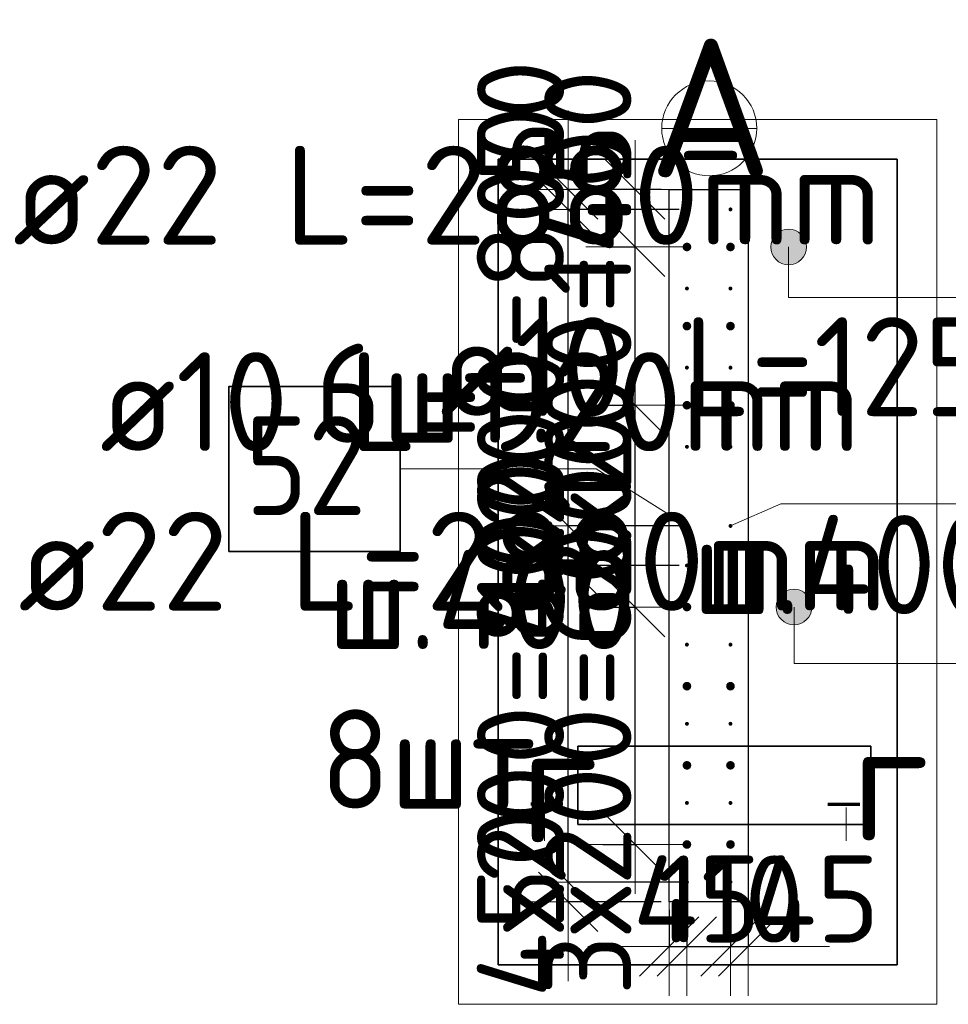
# Model space of a CAD drawing. Header units: millimetres. Extents: x 123094 to 184385, y 26948 to 48500.
# Tile 101 of 108: x 175688 to 178034, y 36593 to 39081. Entities that reach past the tile are written whole.
import ezdxf

# ---------------------------------------------------------------- set-up
doc = ezdxf.new("R2010")
doc.units = ezdxf.units.MM
doc.header["$PDMODE"] = 65
for name, color, linetype, lineweight in [('Standard', 7, 'Continuous', 25), ('Арм.стержн. Выпуски', 180, 'Continuous', 35), ('Колонна (1)', 7, 'Continuous', 35), ('Размерная линия_ общее', 7, 'Continuous', 13)]:
    doc.layers.add(name, color=color, linetype=linetype, lineweight=lineweight)
doc.styles.add('ISOCPEUR', font='ISOCPEUR')
doc.dimstyles.new('DIMSTYLE_3', dxfattribs={"dimtxt": 220, "dimasz": 250, "dimexe": 0, "dimexo": 0, "dimgap": 110, "dimtad": 2, "dimdec": 0, "dimrnd": 5, "dimzin": 12, "dimdsep": 46, "dimtxsty": 'ISOCPEUR', "dimblk1": 'ALL_ML_STRICH', "dimblk2": 'ALL_ML_STRICH', "dimsah": 1, "dimcen": 0, "dimclrd": 7, "dimclre": 256, "dimclrt": 7, "dimadec": 0, "dimazin": 0, "dimtfac": 1, "dimtdec": 0, "dimtix": 1, "dimtmove": 2, "dimatfit": 3, "dimfxl": 0, "dimtzin": 0, "dimlwd": 0, "dimlwe": -3, "dimarcsym": 0})
doc.dimstyles.new('DIMSTYLE_5', dxfattribs={"dimtxt": 220, "dimasz": 250, "dimexe": 0, "dimexo": 0, "dimgap": 110, "dimtad": 2, "dimdec": 0, "dimrnd": 5, "dimzin": 12, "dimdsep": 46, "dimtxsty": 'ISOCPEUR', "dimblk1": 'ALL_ML_STRICH', "dimblk2": 'ALL_ML_STRICH', "dimsah": 1, "dimcen": 0, "dimclrd": 7, "dimclre": 256, "dimclrt": 7, "dimadec": 0, "dimazin": 0, "dimtfac": 1, "dimtdec": 0, "dimtix": 1, "dimtmove": 2, "dimatfit": 3, "dimfxl": 0, "dimtvp": 1.2, "dimtzin": 0, "dimlwd": 0, "dimlwe": -3, "dimarcsym": 0})

# ---------------------------------------------------------------- blocks, each defined once
blk = doc.blocks.new('ALL_ML_STRICH')
at = {"color": 0, "linetype": 'ByBlock', "lineweight": -2}
for p, q in [((0, -0.5), (0, 0.5)), ((-0.3, -0.3), (0.3, 0.3)), ((-1, 0), (0.5, 0))]:
    blk.add_line(p, q, dxfattribs=at)
blk = doc.blocks.new('*D424')
at = {"layer": 'DEFPOINTS', "color": 7, "linetype": 'Continuous', "lineweight": 13, "transparency": 33554687}
for p in [(177195.8, 37596.7), (177181.2, 36996.7), (177243.1, 36996.7)]:
    blk.add_point(p, dxfattribs=at)
at = {"layer": 'Размерная линия_ общее', "color": 253, "linetype": 'Continuous', "lineweight": -2, "true_color": 0xa0a0a0, "transparency": 33554687}
for p, q in [((177175.8, 37596.7), (177243.1, 37596.7)), ((177161.2, 36996.7), (177243.1, 36996.7))]:
    blk.add_line(p, q, dxfattribs=at)
at = {"layer": 'Размерная линия_ общее', "color": 7, "linetype": 'Continuous', "lineweight": -2, "transparency": 33554687}
blk.add_line((177243.1, 36996.7), (177243.1, 37596.7), dxfattribs=at)
at = {"layer": 'Размерная линия_ общее', "color": 7, "linetype": 'Continuous', "lineweight": 13, "transparency": 33554687, "xscale": 250, "yscale": 250, "zscale": 250}
for p, rotation in [((177243.1, 37596.7), 90), ((177243.1, 36996.7), 270)]:
    blk.add_blockref('ALL_ML_STRICH', p, dxfattribs=dict(at, rotation=rotation))
at = {"layer": 'Размерная линия_ общее', "color": 7, "linetype": 'Continuous', "lineweight": 13, "transparency": 33554687, "insert": (177013.1, 36614.7), "char_height": 220, "width": 11, "attachment_point": 1, "rotation": 90, "line_spacing_factor": 0.60241, "style": 'ISOCPEUR'}
blk.add_mtext('3х200=600', dxfattribs=at)
blk = doc.blocks.new('*D425')
at = {"layer": 'DEFPOINTS', "color": 7, "linetype": 'Continuous', "lineweight": 13, "transparency": 33554687}
for p in [(177185.5, 38106.7), (177195.8, 37596.7), (177243.1, 37596.7)]:
    blk.add_point(p, dxfattribs=at)
at = {"layer": 'Размерная линия_ общее', "color": 253, "linetype": 'Continuous', "lineweight": -2, "true_color": 0xa0a0a0, "transparency": 33554687}
for p, q in [((177165.5, 38106.7), (177243.1, 38106.7)), ((177175.8, 37596.7), (177243.1, 37596.7))]:
    blk.add_line(p, q, dxfattribs=at)
at = {"layer": 'Размерная линия_ общее', "color": 7, "linetype": 'Continuous', "lineweight": -2, "transparency": 33554687}
blk.add_line((177243.1, 37596.7), (177243.1, 38106.7), dxfattribs=at)
at = {"layer": 'Размерная линия_ общее', "color": 7, "linetype": 'Continuous', "lineweight": 13, "transparency": 33554687, "xscale": 250, "yscale": 250, "zscale": 250}
for p, rotation in [((177243.1, 38106.7), 90), ((177243.1, 37596.7), 270)]:
    blk.add_blockref('ALL_ML_STRICH', p, dxfattribs=dict(at, rotation=rotation))
at = {"layer": 'Размерная линия_ общее', "color": 7, "linetype": 'Continuous', "lineweight": 13, "transparency": 33554687, "insert": (177123.1, 37884.7), "char_height": 220, "width": 660, "attachment_point": 5, "rotation": 90, "style": 'ISOCPEUR'}
blk.add_mtext('\\A1;{510}', dxfattribs=at)
blk = doc.blocks.new('*D426')
at = {"layer": 'DEFPOINTS', "color": 7, "linetype": 'Continuous', "lineweight": 13, "transparency": 33554687}
for p in [(177198.5, 38506.7), (177185.5, 38106.7), (177243.1, 38106.7)]:
    blk.add_point(p, dxfattribs=at)
at = {"layer": 'Размерная линия_ общее', "color": 253, "linetype": 'Continuous', "lineweight": -2, "true_color": 0xa0a0a0, "transparency": 33554687}
for p, q in [((177178.5, 38506.7), (177243.1, 38506.7)), ((177165.5, 38106.7), (177243.1, 38106.7))]:
    blk.add_line(p, q, dxfattribs=at)
at = {"layer": 'Размерная линия_ общее', "color": 7, "linetype": 'Continuous', "lineweight": -2, "transparency": 33554687}
blk.add_line((177243.1, 38106.7), (177243.1, 38506.7), dxfattribs=at)
at = {"layer": 'Размерная линия_ общее', "color": 7, "linetype": 'Continuous', "lineweight": 13, "transparency": 33554687, "xscale": 250, "yscale": 250, "zscale": 250}
for p, rotation in [((177243.1, 38506.7), 90), ((177243.1, 38106.7), 270)]:
    blk.add_blockref('ALL_ML_STRICH', p, dxfattribs=dict(at, rotation=rotation))
at = {"layer": 'Размерная линия_ общее', "color": 7, "linetype": 'Continuous', "lineweight": 13, "transparency": 33554687, "insert": (177013.1, 37613.7), "char_height": 220, "width": 11, "attachment_point": 1, "rotation": 90, "line_spacing_factor": 0.60241, "style": 'ISOCPEUR'}
blk.add_mtext('2х200=400', dxfattribs=at)
blk = doc.blocks.new('*D427')
at = {"layer": 'DEFPOINTS', "color": 7, "linetype": 'Continuous', "lineweight": 13, "transparency": 33554687}
for p in [(177328.5, 38651.7), (177198.5, 38506.7), (177243.1, 38506.7)]:
    blk.add_point(p, dxfattribs=at)
at = {"layer": 'Размерная линия_ общее', "color": 253, "linetype": 'Continuous', "lineweight": -2, "true_color": 0xa0a0a0, "transparency": 33554687}
for p, q in [((177308.5, 38651.7), (177243.1, 38651.7)), ((177178.5, 38506.7), (177243.1, 38506.7))]:
    blk.add_line(p, q, dxfattribs=at)
at = {"layer": 'Размерная линия_ общее', "color": 7, "linetype": 'Continuous', "lineweight": -2, "transparency": 33554687}
blk.add_line((177243.1, 38506.7), (177243.1, 38651.7), dxfattribs=at)
at = {"layer": 'Размерная линия_ общее', "color": 7, "linetype": 'Continuous', "lineweight": 13, "transparency": 33554687, "xscale": 250, "yscale": 250, "zscale": 250}
for p, rotation in [((177243.1, 38651.7), 90), ((177243.1, 38506.7), 270)]:
    blk.add_blockref('ALL_ML_STRICH', p, dxfattribs=dict(at, rotation=rotation))
at = {"layer": 'Размерная линия_ общее', "color": 7, "linetype": 'Continuous', "lineweight": 13, "transparency": 33554687, "insert": (177123.1, 38601.2), "char_height": 220, "width": 660, "attachment_point": 5, "rotation": 90, "style": 'ISOCPEUR'}
blk.add_mtext('\\A1;{145}', dxfattribs=at)
blk = doc.blocks.new('*D428')
at = {"layer": 'DEFPOINTS', "color": 7, "linetype": 'Continuous', "lineweight": 13, "transparency": 33554687}
for p in [(177373.5, 36896.7), (177328.5, 36851.7), (177328.5, 36739)]:
    blk.add_point(p, dxfattribs=at)
at = {"layer": 'Размерная линия_ общее', "color": 253, "linetype": 'Continuous', "lineweight": -2, "true_color": 0xa0a0a0, "transparency": 33554687}
for p, q in [((177373.5, 36876.7), (177373.5, 36739)), ((177328.5, 36831.7), (177328.5, 36739))]:
    blk.add_line(p, q, dxfattribs=at)
at = {"layer": 'Размерная линия_ общее', "color": 7, "linetype": 'Continuous', "lineweight": -2, "transparency": 33554687}
blk.add_line((177328.5, 36739), (177373.5, 36739), dxfattribs=at)
at = {"layer": 'Размерная линия_ общее', "color": 7, "linetype": 'Continuous', "lineweight": 13, "transparency": 33554687, "xscale": 250, "yscale": 250, "zscale": 250}
blk.add_blockref('ALL_ML_STRICH', (177373.5, 36739), dxfattribs=at)
at = {"layer": 'Размерная линия_ общее', "color": 7, "linetype": 'Continuous', "lineweight": 13, "transparency": 33554687, "xscale": 250, "yscale": 250, "zscale": 250, "rotation": 180}
blk.add_blockref('ALL_ML_STRICH', (177328.5, 36739), dxfattribs=at)
at = {"layer": 'Размерная линия_ общее', "color": 7, "linetype": 'Continuous', "lineweight": 13, "transparency": 33554687, "insert": (177398.8, 36859), "char_height": 220, "width": 440, "attachment_point": 5, "style": 'ISOCPEUR'}
blk.add_mtext('\\A1;{45}', dxfattribs=at)
blk = doc.blocks.new('*D429')
at = {"layer": 'DEFPOINTS', "color": 7, "linetype": 'Continuous', "lineweight": 13, "transparency": 33554687}
for p in [(177373.5, 36896.7), (177483.5, 36896.7), (177373.5, 36739)]:
    blk.add_point(p, dxfattribs=at)
at = {"layer": 'Размерная линия_ общее', "color": 253, "linetype": 'Continuous', "lineweight": -2, "true_color": 0xa0a0a0, "transparency": 33554687}
for p, q in [((177373.5, 36876.7), (177373.5, 36739)), ((177483.5, 36876.7), (177483.5, 36739))]:
    blk.add_line(p, q, dxfattribs=at)
at = {"layer": 'Размерная линия_ общее', "color": 7, "linetype": 'Continuous', "lineweight": -2, "transparency": 33554687}
blk.add_line((177373.5, 36739), (177483.5, 36739), dxfattribs=at)
at = {"layer": 'Размерная линия_ общее', "color": 7, "linetype": 'Continuous', "lineweight": 13, "transparency": 33554687, "xscale": 250, "yscale": 250, "zscale": 250}
blk.add_blockref('ALL_ML_STRICH', (177483.5, 36739), dxfattribs=at)
at = {"layer": 'Размерная линия_ общее', "color": 7, "linetype": 'Continuous', "lineweight": 13, "transparency": 33554687, "xscale": 250, "yscale": 250, "zscale": 250, "rotation": 180}
blk.add_blockref('ALL_ML_STRICH', (177373.5, 36739), dxfattribs=at)
at = {"layer": 'Размерная линия_ общее', "color": 7, "linetype": 'Continuous', "lineweight": 13, "transparency": 33554687, "insert": (177483.5, 36859), "char_height": 220, "width": 660, "attachment_point": 5, "style": 'ISOCPEUR'}
blk.add_mtext('\\A1;{110}', dxfattribs=at)
blk = doc.blocks.new('*D430')
at = {"layer": 'DEFPOINTS', "color": 7, "linetype": 'Continuous', "lineweight": 13, "transparency": 33554687}
for p in [(177483.5, 36896.7), (177528.5, 36851.7), (177483.5, 36739)]:
    blk.add_point(p, dxfattribs=at)
at = {"layer": 'Размерная линия_ общее', "color": 253, "linetype": 'Continuous', "lineweight": -2, "true_color": 0xa0a0a0, "transparency": 33554687}
for p, q in [((177483.5, 36876.7), (177483.5, 36739)), ((177528.5, 36831.7), (177528.5, 36739))]:
    blk.add_line(p, q, dxfattribs=at)
at = {"layer": 'Размерная линия_ общее', "color": 7, "linetype": 'Continuous', "lineweight": -2, "transparency": 33554687}
blk.add_line((177483.5, 36739), (177528.5, 36739), dxfattribs=at)
at = {"layer": 'Размерная линия_ общее', "color": 7, "linetype": 'Continuous', "lineweight": 13, "transparency": 33554687, "xscale": 250, "yscale": 250, "zscale": 250}
blk.add_blockref('ALL_ML_STRICH', (177528.5, 36739), dxfattribs=at)
at = {"layer": 'Размерная линия_ общее', "color": 7, "linetype": 'Continuous', "lineweight": 13, "transparency": 33554687, "xscale": 250, "yscale": 250, "zscale": 250, "rotation": 180}
blk.add_blockref('ALL_ML_STRICH', (177483.5, 36739), dxfattribs=at)
at = {"layer": 'Размерная линия_ общее', "color": 7, "linetype": 'Continuous', "lineweight": 13, "transparency": 33554687, "insert": (177698.2, 36858.9), "char_height": 220, "width": 440, "attachment_point": 5, "style": 'ISOCPEUR'}
blk.add_mtext('\\A1;{45}', dxfattribs=at)
blk = doc.blocks.new('*D431')
at = {"layer": 'DEFPOINTS', "color": 7, "linetype": 'Continuous', "lineweight": 13, "transparency": 33554687}
for p in [(177373.5, 36901.7), (177073.1, 36851.7), (177328.5, 36851.7)]:
    blk.add_point(p, dxfattribs=at)
at = {"layer": 'Размерная линия_ общее', "color": 253, "linetype": 'Continuous', "lineweight": -2, "true_color": 0xa0a0a0, "transparency": 33554687}
for p, q in [((177353.5, 36901.7), (177073.1, 36901.7)), ((177308.5, 36851.7), (177073.1, 36851.7))]:
    blk.add_line(p, q, dxfattribs=at)
at = {"layer": 'Размерная линия_ общее', "color": 7, "linetype": 'Continuous', "lineweight": -2, "transparency": 33554687}
blk.add_line((177073.1, 36851.7), (177073.1, 36901.7), dxfattribs=at)
at = {"layer": 'Размерная линия_ общее', "color": 7, "linetype": 'Continuous', "lineweight": 13, "transparency": 33554687, "xscale": 250, "yscale": 250, "zscale": 250}
for p, rotation in [((177073.1, 36851.7), 270), ((177073.1, 36901.7), 90)]:
    blk.add_blockref('ALL_ML_STRICH', p, dxfattribs=dict(at, rotation=rotation))
at = {"layer": 'Размерная линия_ общее', "color": 7, "linetype": 'Continuous', "lineweight": 13, "transparency": 33554687, "insert": (176953.2, 36934.2), "char_height": 220, "width": 440, "attachment_point": 5, "rotation": 90, "style": 'ISOCPEUR'}
blk.add_mtext('\\A1;{50}', dxfattribs=at)
blk = doc.blocks.new('*D432')
at = {"layer": 'DEFPOINTS', "color": 7, "linetype": 'Continuous', "lineweight": 13, "transparency": 33554687}
for p in [(177373.5, 37701.7), (177073.1, 36901.7), (177373.5, 36901.7)]:
    blk.add_point(p, dxfattribs=at)
at = {"layer": 'Размерная линия_ общее', "color": 253, "linetype": 'Continuous', "lineweight": -2, "true_color": 0xa0a0a0, "transparency": 33554687}
for p, q in [((177353.5, 37701.7), (177073.1, 37701.7)), ((177353.5, 36901.7), (177073.1, 36901.7))]:
    blk.add_line(p, q, dxfattribs=at)
at = {"layer": 'Размерная линия_ общее', "color": 7, "linetype": 'Continuous', "lineweight": -2, "transparency": 33554687}
blk.add_line((177073.1, 36901.7), (177073.1, 37701.7), dxfattribs=at)
at = {"layer": 'Размерная линия_ общее', "color": 7, "linetype": 'Continuous', "lineweight": 13, "transparency": 33554687, "xscale": 250, "yscale": 250, "zscale": 250}
for p, rotation in [((177073.1, 37701.7), 90), ((177073.1, 36901.7), 270)]:
    blk.add_blockref('ALL_ML_STRICH', p, dxfattribs=dict(at, rotation=rotation))
at = {"layer": 'Размерная линия_ общее', "color": 7, "linetype": 'Continuous', "lineweight": 13, "transparency": 33554687, "insert": (176843.1, 36608.7), "char_height": 220, "width": 11, "attachment_point": 1, "rotation": 90, "line_spacing_factor": 0.60241, "style": 'ISOCPEUR'}
blk.add_mtext('4х200=800', dxfattribs=at)
blk = doc.blocks.new('*D433')
at = {"layer": 'DEFPOINTS', "color": 7, "linetype": 'Continuous', "lineweight": 13, "transparency": 33554687}
for p in [(177373.5, 37801.7), (177073.1, 37701.7), (177373.5, 37701.7)]:
    blk.add_point(p, dxfattribs=at)
at = {"layer": 'Размерная линия_ общее', "color": 253, "linetype": 'Continuous', "lineweight": -2, "true_color": 0xa0a0a0, "transparency": 33554687}
for p, q in [((177353.5, 37801.7), (177073.1, 37801.7)), ((177353.5, 37701.7), (177073.1, 37701.7))]:
    blk.add_line(p, q, dxfattribs=at)
at = {"layer": 'Размерная линия_ общее', "color": 7, "linetype": 'Continuous', "lineweight": -2, "transparency": 33554687}
blk.add_line((177073.1, 37701.7), (177073.1, 37801.7), dxfattribs=at)
at = {"layer": 'Размерная линия_ общее', "color": 7, "linetype": 'Continuous', "lineweight": 13, "transparency": 33554687, "xscale": 250, "yscale": 250, "zscale": 250}
for p, rotation in [((177073.1, 37701.7), 270), ((177073.1, 37801.7), 90)]:
    blk.add_blockref('ALL_ML_STRICH', p, dxfattribs=dict(at, rotation=rotation))
at = {"layer": 'Размерная линия_ общее', "color": 7, "linetype": 'Continuous', "lineweight": 13, "transparency": 33554687, "insert": (176953.1, 37784.7), "char_height": 220, "width": 660, "attachment_point": 5, "rotation": 90, "style": 'ISOCPEUR'}
blk.add_mtext('\\A1;{100}', dxfattribs=at)
blk = doc.blocks.new('*D434')
at = {"layer": 'DEFPOINTS', "color": 7, "linetype": 'Continuous', "lineweight": 13, "transparency": 33554687}
for p in [(177373.5, 38601.7), (177073.1, 37801.7), (177373.5, 37801.7)]:
    blk.add_point(p, dxfattribs=at)
at = {"layer": 'Размерная линия_ общее', "color": 253, "linetype": 'Continuous', "lineweight": -2, "true_color": 0xa0a0a0, "transparency": 33554687}
for p, q in [((177353.5, 38601.7), (177073.1, 38601.7)), ((177353.5, 37801.7), (177073.1, 37801.7))]:
    blk.add_line(p, q, dxfattribs=at)
at = {"layer": 'Размерная линия_ общее', "color": 7, "linetype": 'Continuous', "lineweight": -2, "transparency": 33554687}
blk.add_line((177073.1, 37801.7), (177073.1, 38601.7), dxfattribs=at)
at = {"layer": 'Размерная линия_ общее', "color": 7, "linetype": 'Continuous', "lineweight": 13, "transparency": 33554687, "xscale": 250, "yscale": 250, "zscale": 250}
for p, rotation in [((177073.1, 38601.7), 90), ((177073.1, 37801.7), 270)]:
    blk.add_blockref('ALL_ML_STRICH', p, dxfattribs=dict(at, rotation=rotation))
at = {"layer": 'Размерная линия_ общее', "color": 7, "linetype": 'Continuous', "lineweight": 13, "transparency": 33554687, "insert": (176843.1, 37508.7), "char_height": 220, "width": 11, "attachment_point": 1, "rotation": 90, "line_spacing_factor": 0.60241, "style": 'ISOCPEUR'}
blk.add_mtext('4х200=800', dxfattribs=at)
blk = doc.blocks.new('*D435')
at = {"layer": 'DEFPOINTS', "color": 7, "linetype": 'Continuous', "lineweight": 13, "transparency": 33554687}
for p in [(177328.5, 38651.7), (177073.1, 38601.7), (177373.5, 38601.7)]:
    blk.add_point(p, dxfattribs=at)
at = {"layer": 'Размерная линия_ общее', "color": 253, "linetype": 'Continuous', "lineweight": -2, "true_color": 0xa0a0a0, "transparency": 33554687}
for p, q in [((177308.5, 38651.7), (177073.1, 38651.7)), ((177353.5, 38601.7), (177073.1, 38601.7))]:
    blk.add_line(p, q, dxfattribs=at)
at = {"layer": 'Размерная линия_ общее', "color": 7, "linetype": 'Continuous', "lineweight": -2, "transparency": 33554687}
blk.add_line((177073.1, 38601.7), (177073.1, 38651.7), dxfattribs=at)
at = {"layer": 'Размерная линия_ общее', "color": 7, "linetype": 'Continuous', "lineweight": 13, "transparency": 33554687, "xscale": 250, "yscale": 250, "zscale": 250}
for p, rotation in [((177073.1, 38601.7), 270), ((177073.1, 38651.7), 90)]:
    blk.add_blockref('ALL_ML_STRICH', p, dxfattribs=dict(at, rotation=rotation))
at = {"layer": 'Размерная линия_ общее', "color": 7, "linetype": 'Continuous', "lineweight": 13, "transparency": 33554687, "insert": (176953.4, 38823.9), "char_height": 220, "width": 440, "attachment_point": 5, "rotation": 90, "style": 'ISOCPEUR'}
blk.add_mtext('\\A1;{50}', dxfattribs=at)

msp = doc.modelspace()

# ---------------------------------------------------------------- hatches: boundary and pattern name
at = {"layer": 'Арм.стержн. Выпуски', "linetype": 'Continuous', "lineweight": 35, "transparency": 33554687}
for color, points in [(4, [(177378.5, 38601.7), (177378.1, 38603.7), (177377, 38605.3), (177375.4, 38606.4), (177373.5, 38606.7), (177371.6, 38606.4), (177370, 38605.3), (177368.9, 38603.7), (177368.5, 38601.7), (177368.9, 38599.8), (177370, 38598.2), (177371.6, 38597.1), (177373.5, 38596.7), (177375.4, 38597.1), (177377, 38598.2), (177378.1, 38599.8)]), (4, [(177488.5, 38601.7), (177488.1, 38603.7), (177487, 38605.3), (177485.4, 38606.4), (177483.5, 38606.7), (177481.6, 38606.4), (177480, 38605.3), (177478.9, 38603.7), (177478.5, 38601.7), (177478.9, 38599.8), (177480, 38598.2), (177481.6, 38597.1), (177483.5, 38596.7), (177485.4, 38597.1), (177487, 38598.2), (177488.1, 38599.8)]), (7, [(177384.5, 38506.7), (177383.7, 38511), (177381.3, 38514.5), (177377.7, 38516.9), (177373.5, 38517.7), (177369.3, 38516.9), (177365.7, 38514.5), (177363.3, 38511), (177362.5, 38506.7), (177363.3, 38502.5), (177365.7, 38499), (177369.3, 38496.6), (177373.5, 38495.7), (177377.7, 38496.6), (177381.3, 38499), (177383.7, 38502.5)]), (7, [(177494.5, 38506.7), (177493.7, 38511), (177491.3, 38514.5), (177487.7, 38516.9), (177483.5, 38517.7), (177479.3, 38516.9), (177475.7, 38514.5), (177473.3, 38511), (177472.5, 38506.7), (177473.3, 38502.5), (177475.7, 38499), (177479.3, 38496.6), (177483.5, 38495.7), (177487.7, 38496.6), (177491.3, 38499), (177493.7, 38502.5)]), (4, [(177378.5, 38401.7), (177378.1, 38403.7), (177377, 38405.3), (177375.4, 38406.4), (177373.5, 38406.7), (177371.6, 38406.4), (177370, 38405.3), (177368.9, 38403.7), (177368.5, 38401.7), (177368.9, 38399.8), (177370, 38398.2), (177371.6, 38397.1), (177373.5, 38396.7), (177375.4, 38397.1), (177377, 38398.2), (177378.1, 38399.8)]), (4, [(177488.5, 38401.7), (177488.1, 38403.7), (177487, 38405.3), (177485.4, 38406.4), (177483.5, 38406.7), (177481.6, 38406.4), (177480, 38405.3), (177478.9, 38403.7), (177478.5, 38401.7), (177478.9, 38399.8), (177480, 38398.2), (177481.6, 38397.1), (177483.5, 38396.7), (177485.4, 38397.1), (177487, 38398.2), (177488.1, 38399.8)]), (7, [(177384.5, 38306.7), (177383.7, 38311), (177381.3, 38314.5), (177377.7, 38316.9), (177373.5, 38317.7), (177369.3, 38316.9), (177365.7, 38314.5), (177363.3, 38311), (177362.5, 38306.7), (177363.3, 38302.5), (177365.7, 38299), (177369.3, 38296.6), (177373.5, 38295.7), (177377.7, 38296.6), (177381.3, 38299), (177383.7, 38302.5)]), (7, [(177494.5, 38306.7), (177493.7, 38311), (177491.3, 38314.5), (177487.7, 38316.9), (177483.5, 38317.7), (177479.3, 38316.9), (177475.7, 38314.5), (177473.3, 38311), (177472.5, 38306.7), (177473.3, 38302.5), (177475.7, 38299), (177479.3, 38296.6), (177483.5, 38295.7), (177487.7, 38296.6), (177491.3, 38299), (177493.7, 38302.5)]), (4, [(177378.5, 38201.7), (177378.1, 38203.7), (177377, 38205.3), (177375.4, 38206.4), (177373.5, 38206.7), (177371.6, 38206.4), (177370, 38205.3), (177368.9, 38203.7), (177368.5, 38201.7), (177368.9, 38199.8), (177370, 38198.2), (177371.6, 38197.1), (177373.5, 38196.7), (177375.4, 38197.1), (177377, 38198.2), (177378.1, 38199.8)]), (4, [(177488.5, 38201.7), (177488.1, 38203.7), (177487, 38205.3), (177485.4, 38206.4), (177483.5, 38206.7), (177481.6, 38206.4), (177480, 38205.3), (177478.9, 38203.7), (177478.5, 38201.7), (177478.9, 38199.8), (177480, 38198.2), (177481.6, 38197.1), (177483.5, 38196.7), (177485.4, 38197.1), (177487, 38198.2), (177488.1, 38199.8)]), (7, [(177384.5, 38106.7), (177383.7, 38111), (177381.3, 38114.5), (177377.7, 38116.9), (177373.5, 38117.7), (177369.3, 38116.9), (177365.7, 38114.5), (177363.3, 38111), (177362.5, 38106.7), (177363.3, 38102.5), (177365.7, 38099), (177369.3, 38096.6), (177373.5, 38095.7), (177377.7, 38096.6), (177381.3, 38099), (177383.7, 38102.5)]), (7, [(177494.5, 38106.7), (177493.7, 38111), (177491.3, 38114.5), (177487.7, 38116.9), (177483.5, 38117.7), (177479.3, 38116.9), (177475.7, 38114.5), (177473.3, 38111), (177472.5, 38106.7), (177473.3, 38102.5), (177475.7, 38099), (177479.3, 38096.6), (177483.5, 38095.7), (177487.7, 38096.6), (177491.3, 38099), (177493.7, 38102.5)]), (4, [(177378.5, 38001.7), (177378.1, 38003.7), (177377, 38005.3), (177375.4, 38006.4), (177373.5, 38006.7), (177371.6, 38006.4), (177370, 38005.3), (177368.9, 38003.7), (177368.5, 38001.7), (177368.9, 37999.8), (177370, 37998.2), (177371.6, 37997.1), (177373.5, 37996.7), (177375.4, 37997.1), (177377, 37998.2), (177378.1, 37999.8)]), (4, [(177488.5, 38001.7), (177488.1, 38003.7), (177487, 38005.3), (177485.4, 38006.4), (177483.5, 38006.7), (177481.6, 38006.4), (177480, 38005.3), (177478.9, 38003.7), (177478.5, 38001.7), (177478.9, 37999.8), (177480, 37998.2), (177481.6, 37997.1), (177483.5, 37996.7), (177485.4, 37997.1), (177487, 37998.2), (177488.1, 37999.8)]), (4, [(177378.5, 37801.7), (177378.1, 37803.7), (177377, 37805.3), (177375.4, 37806.4), (177373.5, 37806.7), (177371.6, 37806.4), (177370, 37805.3), (177368.9, 37803.7), (177368.5, 37801.7), (177368.9, 37799.8), (177370, 37798.2), (177371.6, 37797.1), (177373.5, 37796.7), (177375.4, 37797.1), (177377, 37798.2), (177378.1, 37799.8)]), (4, [(177488.5, 37801.7), (177488.1, 37803.7), (177487, 37805.3), (177485.4, 37806.4), (177483.5, 37806.7), (177481.6, 37806.4), (177480, 37805.3), (177478.9, 37803.7), (177478.5, 37801.7), (177478.9, 37799.8), (177480, 37798.2), (177481.6, 37797.1), (177483.5, 37796.7), (177485.4, 37797.1), (177487, 37798.2), (177488.1, 37799.8)]), (4, [(177378.5, 37701.7), (177378.1, 37703.7), (177377, 37705.3), (177375.4, 37706.4), (177373.5, 37706.7), (177371.6, 37706.4), (177370, 37705.3), (177368.9, 37703.7), (177368.5, 37701.7), (177368.9, 37699.8), (177370, 37698.2), (177371.6, 37697.1), (177373.5, 37696.7), (177375.4, 37697.1), (177377, 37698.2), (177378.1, 37699.8)]), (4, [(177488.5, 37701.7), (177488.1, 37703.7), (177487, 37705.3), (177485.4, 37706.4), (177483.5, 37706.7), (177481.6, 37706.4), (177480, 37705.3), (177478.9, 37703.7), (177478.5, 37701.7), (177478.9, 37699.8), (177480, 37698.2), (177481.6, 37697.1), (177483.5, 37696.7), (177485.4, 37697.1), (177487, 37698.2), (177488.1, 37699.8)]), (7, [(177384.5, 37596.7), (177383.7, 37601), (177381.3, 37604.5), (177377.7, 37606.9), (177373.5, 37607.7), (177369.3, 37606.9), (177365.7, 37604.5), (177363.3, 37601), (177362.5, 37596.7), (177363.3, 37592.5), (177365.7, 37589), (177369.3, 37586.6), (177373.5, 37585.7), (177377.7, 37586.6), (177381.3, 37589), (177383.7, 37592.5)]), (7, [(177494.5, 37596.7), (177493.7, 37601), (177491.3, 37604.5), (177487.7, 37606.9), (177483.5, 37607.7), (177479.3, 37606.9), (177475.7, 37604.5), (177473.3, 37601), (177472.5, 37596.7), (177473.3, 37592.5), (177475.7, 37589), (177479.3, 37586.6), (177483.5, 37585.7), (177487.7, 37586.6), (177491.3, 37589), (177493.7, 37592.5)]), (4, [(177378.5, 37501.7), (177378.1, 37503.7), (177377, 37505.3), (177375.4, 37506.4), (177373.5, 37506.7), (177371.6, 37506.4), (177370, 37505.3), (177368.9, 37503.7), (177368.5, 37501.7), (177368.9, 37499.8), (177370, 37498.2), (177371.6, 37497.1), (177373.5, 37496.7), (177375.4, 37497.1), (177377, 37498.2), (177378.1, 37499.8)]), (4, [(177488.5, 37501.7), (177488.1, 37503.7), (177487, 37505.3), (177485.4, 37506.4), (177483.5, 37506.7), (177481.6, 37506.4), (177480, 37505.3), (177478.9, 37503.7), (177478.5, 37501.7), (177478.9, 37499.8), (177480, 37498.2), (177481.6, 37497.1), (177483.5, 37496.7), (177485.4, 37497.1), (177487, 37498.2), (177488.1, 37499.8)]), (7, [(177384.5, 37396.7), (177383.7, 37401), (177381.3, 37404.5), (177377.7, 37406.9), (177373.5, 37407.7), (177369.3, 37406.9), (177365.7, 37404.5), (177363.3, 37401), (177362.5, 37396.7), (177363.3, 37392.5), (177365.7, 37389), (177369.3, 37386.6), (177373.5, 37385.7), (177377.7, 37386.6), (177381.3, 37389), (177383.7, 37392.5)]), (7, [(177494.5, 37396.7), (177493.7, 37401), (177491.3, 37404.5), (177487.7, 37406.9), (177483.5, 37407.7), (177479.3, 37406.9), (177475.7, 37404.5), (177473.3, 37401), (177472.5, 37396.7), (177473.3, 37392.5), (177475.7, 37389), (177479.3, 37386.6), (177483.5, 37385.7), (177487.7, 37386.6), (177491.3, 37389), (177493.7, 37392.5)]), (4, [(177378.5, 37301.7), (177378.1, 37303.7), (177377, 37305.3), (177375.4, 37306.4), (177373.5, 37306.7), (177371.6, 37306.4), (177370, 37305.3), (177368.9, 37303.7), (177368.5, 37301.7), (177368.9, 37299.8), (177370, 37298.2), (177371.6, 37297.1), (177373.5, 37296.7), (177375.4, 37297.1), (177377, 37298.2), (177378.1, 37299.8)]), (4, [(177488.5, 37301.7), (177488.1, 37303.7), (177487, 37305.3), (177485.4, 37306.4), (177483.5, 37306.7), (177481.6, 37306.4), (177480, 37305.3), (177478.9, 37303.7), (177478.5, 37301.7), (177478.9, 37299.8), (177480, 37298.2), (177481.6, 37297.1), (177483.5, 37296.7), (177485.4, 37297.1), (177487, 37298.2), (177488.1, 37299.8)]), (7, [(177384.5, 37196.7), (177383.7, 37201), (177381.3, 37204.5), (177377.7, 37206.9), (177373.5, 37207.7), (177369.3, 37206.9), (177365.7, 37204.5), (177363.3, 37201), (177362.5, 37196.7), (177363.3, 37192.5), (177365.7, 37189), (177369.3, 37186.6), (177373.5, 37185.7), (177377.7, 37186.6), (177381.3, 37189), (177383.7, 37192.5)]), (7, [(177494.5, 37196.7), (177493.7, 37201), (177491.3, 37204.5), (177487.7, 37206.9), (177483.5, 37207.7), (177479.3, 37206.9), (177475.7, 37204.5), (177473.3, 37201), (177472.5, 37196.7), (177473.3, 37192.5), (177475.7, 37189), (177479.3, 37186.6), (177483.5, 37185.7), (177487.7, 37186.6), (177491.3, 37189), (177493.7, 37192.5)]), (4, [(177378.5, 37101.7), (177378.1, 37103.7), (177377, 37105.3), (177375.4, 37106.4), (177373.5, 37106.7), (177371.6, 37106.4), (177370, 37105.3), (177368.9, 37103.7), (177368.5, 37101.7), (177368.9, 37099.8), (177370, 37098.2), (177371.6, 37097.1), (177373.5, 37096.7), (177375.4, 37097.1), (177377, 37098.2), (177378.1, 37099.8)]), (4, [(177488.5, 37101.7), (177488.1, 37103.7), (177487, 37105.3), (177485.4, 37106.4), (177483.5, 37106.7), (177481.6, 37106.4), (177480, 37105.3), (177478.9, 37103.7), (177478.5, 37101.7), (177478.9, 37099.8), (177480, 37098.2), (177481.6, 37097.1), (177483.5, 37096.7), (177485.4, 37097.1), (177487, 37098.2), (177488.1, 37099.8)]), (7, [(177384.5, 36996.7), (177383.7, 37001), (177381.3, 37004.5), (177377.7, 37006.9), (177373.5, 37007.7), (177369.3, 37006.9), (177365.7, 37004.5), (177363.3, 37001), (177362.5, 36996.7), (177363.3, 36992.5), (177365.7, 36989), (177369.3, 36986.6), (177373.5, 36985.7), (177377.7, 36986.6), (177381.3, 36989), (177383.7, 36992.5)]), (7, [(177494.5, 36996.7), (177493.7, 37001), (177491.3, 37004.5), (177487.7, 37006.9), (177483.5, 37007.7), (177479.3, 37006.9), (177475.7, 37004.5), (177473.3, 37001), (177472.5, 36996.7), (177473.3, 36992.5), (177475.7, 36989), (177479.3, 36986.6), (177483.5, 36985.7), (177487.7, 36986.6), (177491.3, 36989), (177493.7, 36992.5)]), (4, [(177378.5, 36901.7), (177378.1, 36903.7), (177377, 36905.3), (177375.4, 36906.4), (177373.5, 36906.7), (177371.6, 36906.4), (177370, 36905.3), (177368.9, 36903.7), (177368.5, 36901.7), (177368.9, 36899.8), (177370, 36898.2), (177371.6, 36897.1), (177373.5, 36896.7), (177375.4, 36897.1), (177377, 36898.2), (177378.1, 36899.8)]), (4, [(177488.5, 36901.7), (177488.1, 36903.7), (177487, 36905.3), (177485.4, 36906.4), (177483.5, 36906.7), (177481.6, 36906.4), (177480, 36905.3), (177478.9, 36903.7), (177478.5, 36901.7), (177478.9, 36899.8), (177480, 36898.2), (177481.6, 36897.1), (177483.5, 36896.7), (177485.4, 36897.1), (177487, 36898.2), (177488.1, 36899.8)])]:
    msp.add_hatch(color=color, dxfattribs=at).paths.add_polyline_path(points)
at = {"layer": 'Арм.стержн. Выпуски', "linetype": 'Continuous', "lineweight": 13, "transparency": 33554687}
for points in [[(177591.7, 38529.2), (177669.1, 38529.2), (177652.9, 38545.4)], [(177591.7, 38529.2), (177652.9, 38545.4), (177607.9, 38545.4)], [(177607.9, 38545.4), (177652.9, 38545.4), (177630.4, 38551.7)], [(177585.4, 38506.7), (177675.4, 38506.7), (177669.1, 38529.2)], [(177585.4, 38506.7), (177669.1, 38529.2), (177591.7, 38529.2)], [(177591.7, 38484.2), (177675.4, 38506.7), (177585.4, 38506.7)], [(177591.7, 38484.2), (177669.1, 38484.2), (177675.4, 38506.7)], [(177607.9, 38468), (177669.1, 38484.2), (177591.7, 38484.2)], [(177607.9, 38468), (177652.9, 38468), (177669.1, 38484.2)], [(177652.9, 38468), (177607.9, 38468), (177630.4, 38461.7)], [(177605.4, 37619.2), (177682.8, 37619.2), (177666.6, 37635.4)], [(177605.4, 37619.2), (177666.6, 37635.4), (177621.6, 37635.4)], [(177621.6, 37635.4), (177666.6, 37635.4), (177644.1, 37641.7)], [(177599.1, 37596.7), (177689.1, 37596.7), (177682.8, 37619.2)], [(177599.1, 37596.7), (177682.8, 37619.2), (177605.4, 37619.2)], [(177605.4, 37574.2), (177689.1, 37596.7), (177599.1, 37596.7)], [(177605.4, 37574.2), (177682.8, 37574.2), (177689.1, 37596.7)], [(177621.6, 37558), (177682.8, 37574.2), (177605.4, 37574.2)], [(177621.6, 37558), (177666.6, 37558), (177682.8, 37574.2)], [(177666.6, 37558), (177621.6, 37558), (177644.1, 37551.7)]]:
    msp.add_hatch(color=7, dxfattribs=at).paths.add_polyline_path(points)

# ---------------------------------------------------------------- linework, layer by layer
at = {"layer": 'Standard', "color": 7, "linetype": 'Continuous', "lineweight": 13, "transparency": 33554687}
for p, q in [((177309.9, 38806.4), (177549.9, 38806.4)), ((177013.8, 37090.6), (177013.8, 37005.8)), ((177776, 37090.6), (177776, 37005.8))]:
    msp.add_line(p, q, dxfattribs=at)
at = {"layer": 'Standard', "color": 52, "linetype": 'Continuous', "lineweight": 13, "transparency": 33554687}
for p, q in [((176896.6, 38728.9), (176896.6, 36692.8)), ((177904.9, 38728.9), (176896.6, 38728.9)), ((176896.6, 38728.9), (176896.6, 36692.8)), ((177904.9, 38728.9), (176896.6, 38728.9)), ((177904.9, 36692.8), (177904.9, 38728.9)), ((177904.9, 36692.8), (177904.9, 38728.9)), ((177098, 37047), (177098, 37245.6)), ((177098, 37047), (177098, 37245.6)), ((177098, 37245.6), (177838, 37245.6)), ((177838, 37245.6), (177098, 37245.6)), ((177838, 37245.6), (177838, 37047)), ((177838, 37245.6), (177838, 37047)), ((177838, 37047), (177098, 37047)), ((177098, 37047), (177838, 37047)), ((176896.6, 36692.8), (177904.9, 36692.8)), ((176896.6, 36692.8), (177904.9, 36692.8))]:
    msp.add_line(p, q, dxfattribs=at)
at = {"layer": 'Standard', "color": 52, "linetype": 'Continuous', "lineweight": 35, "transparency": 33554687}
for p, q in [((176896.6, 38728.9), (176896.6, 36692.8)), ((177904.9, 38728.9), (176896.6, 38728.9)), ((176896.6, 38728.9), (176896.6, 36692.8)), ((177904.9, 38728.9), (176896.6, 38728.9)), ((177904.9, 36692.8), (177904.9, 38728.9)), ((177904.9, 36692.8), (177904.9, 38728.9)), ((177098, 37047), (177098, 37245.6)), ((177098, 37047), (177098, 37245.6)), ((177098, 37245.6), (177838, 37245.6)), ((177838, 37245.6), (177098, 37245.6)), ((177838, 37245.6), (177838, 37047)), ((177838, 37245.6), (177838, 37047)), ((177838, 37047), (177098, 37047)), ((177098, 37047), (177838, 37047)), ((176896.6, 36692.8), (177904.9, 36692.8)), ((176896.6, 36692.8), (177904.9, 36692.8))]:
    msp.add_line(p, q, dxfattribs=at)
at = {"layer": 'Standard', "color": 7, "linetype": 'Continuous', "lineweight": 70, "transparency": 33554687}
for p, q in [((177059.9, 37098.6), (176979.5, 37098.6)), ((177729.9, 37098.6), (177810.3, 37098.6))]:
    msp.add_line(p, q, dxfattribs=at)
at = {"layer": 'Standard', "color": 7, "linetype": 'Continuous', "lineweight": 13, "transparency": 33554687}
msp.add_lwpolyline([(176796.6, 36592.8), (178004.9, 36592.8), (178004.9, 38828.9), (176796.6, 38828.9), (176796.6, 36592.8)], dxfattribs=at)
msp.add_circle((177429.9, 38806.4), 120, dxfattribs=at)
at = {"layer": 'Арм.стержн. Выпуски', "color": 7, "linetype": 'Continuous', "lineweight": 13, "transparency": 33554687}
for p, q in [((177630.4, 38551.7), (177630.4, 38551.7)), ((177585.4, 38506.7), (177585.4, 38506.7)), ((177630.4, 38379), (177630.4, 38506.7)), ((177675.4, 38506.7), (177675.4, 38506.7)), ((177630.4, 38461.7), (177630.4, 38461.7)), ((177630.4, 38379), (178145.4, 38379)), ((176649.1, 37945.8), (177144.1, 37945.8)), ((177144.1, 37945.8), (177373.5, 37801.7)), ((177610.4, 37857.4), (177483.5, 37801.7)), ((177610.4, 37857.4), (178140.4, 37857.4)), ((177644.1, 37641.7), (177644.1, 37641.7)), ((177599.1, 37596.7), (177599.1, 37596.7)), ((177644.1, 37454.1), (177644.1, 37596.7)), ((177689.1, 37596.7), (177689.1, 37596.7)), ((177644.1, 37551.7), (177644.1, 37551.7)), ((177644.1, 37454.1), (178159.1, 37454.1))]:
    msp.add_line(p, q, dxfattribs=at)
at = {"layer": 'Арм.стержн. Выпуски', "color": 7, "linetype": 'Continuous', "lineweight": 35, "transparency": 33554687}
msp.add_lwpolyline([(176215.8, 37737.4), (176649.1, 37737.4), (176649.1, 38154.1), (176215.8, 38154.1), (176215.8, 37737.4)], dxfattribs=at)
at = {"layer": 'Арм.стержн. Выпуски', "color": 7, "linetype": 'Continuous', "lineweight": 13, "transparency": 33554687}
for centre in [(177630.4, 38506.7), (177644.1, 37596.7)]:
    msp.add_circle(centre, 45, dxfattribs=at)
at = {"layer": 'Колонна (1)', "color": 7, "lineweight": 25, "transparency": 33554687}
for p, q in [((177328.5, 36851.7), (177328.5, 38651.7)), ((177328.5, 38651.7), (177528.5, 38651.7)), ((177528.5, 38651.7), (177528.5, 36851.7)), ((177528.5, 36851.7), (177328.5, 36851.7))]:
    msp.add_line(p, q, dxfattribs=at)
at = {"layer": 'Колонна (1)', "color": 7, "linetype": 'Continuous', "lineweight": 25, "transparency": 33554687}
for p, q in [((177328.5, 36851.7), (177328.5, 38651.7)), ((177328.5, 38651.7), (177528.5, 38651.7)), ((177528.5, 38651.7), (177528.5, 36851.7)), ((177528.5, 36851.7), (177328.5, 36851.7))]:
    msp.add_line(p, q, dxfattribs=at)

# ---------------------------------------------------------------- texts
at = {"layer": 'Standard', "color": 7, "linetype": 'Continuous', "lineweight": 13, "transparency": 33554687, "style": 'ISOCPEUR'}
for s, insert, char_height, width, attachment_point in [('\\A1;{\\fISOCPEUR|i0|b0;\\H350.000000;\\W1.000000;\\C7;А}\\P', (177433.1, 38858), 350, 458.182, 5), ('\\A1;{\\fISOCPEUR|i0|b0;\\H250.000000;\\W1.000000;\\C7;-}\\P', (177433.1, 38763.9), 250, 272.222, 5), ('\\A1;{\\fISOCPEUR|i0|b0;\\H300.000000;\\W1.000000;\\C7;г}\\P', (177788.5, 37007.1), 300, 326.667, 7), ('\\A1;{\\fISOCPEUR|i0|b0;\\H300.000000;\\W1.000000;\\C7;г}\\P', (176952.5, 37002.4), 300, 326.667, 7)]:
    msp.add_mtext(s, dxfattribs=dict(at, insert=insert, char_height=char_height, width=width, attachment_point=attachment_point))
at = {"layer": 'Арм.стержн. Выпуски', "color": 7, "linetype": 'Continuous', "lineweight": 25, "transparency": 33554687, "char_height": 250, "attachment_point": 7, "style": 'ISOCPEUR'}
for s, insert, width in [('\\W0.98;ø22 L=2880mm ', (175670.4, 38512.4), 2496.203), ('\\W0.94;ø10 L=1250mm ', (176749.1, 38079.1), 2391.341), ('\\W0.94;6шт. ', (176432.9, 38012.4), 967.739), ('\\W0.96;ø10 L=920mm ', (175890.4, 37990.7), 2268.514), ('\\W0.87;52', (176257.4, 37829.1), 459.01), ('\\W0.98;ø22 L=2880mm ', (175684.1, 37587.4), 2496.203), ('\\W0.95;ш.400 ', (177386.6, 37579.1), 1118.529), ('\\W0.95;ш.400 ', (176465.4, 37490.7), 1118.528), ('\\W0.94;8шт. ', (176446.6, 37087.4), 967.739)]:
    msp.add_mtext(s, dxfattribs=dict(at, insert=insert, width=width))

# ---------------------------------------------------------------- dimensions: what is measured, and where the dimension line sits
at = {"layer": 'Размерная линия_ общее', "color": 7, "linetype": 'Continuous', "lineweight": 13, "transparency": 33554687}
for base, p1, p2, text, dimstyle, picture, middle in [((177243.1, 38506.7), (177165.5, 38106.7), (177178.5, 38506.7), '2х200=400', 'DIMSTYLE_5', '*D426', (176869.1, 38306.7)), ((177073.1, 38601.7), (177353.5, 37801.7), (177353.5, 38601.7), '4х200=800', 'DIMSTYLE_3', '*D434', (176963.1, 38201.7)), ((177073.1, 37701.7), (177353.5, 36901.7), (177353.5, 37701.7), '4х200=800', 'DIMSTYLE_3', '*D432', (176963.1, 37301.7)), ((177243.1, 37596.7), (177161.2, 36996.7), (177175.8, 37596.7), '3х200=600', 'DIMSTYLE_5', '*D424', (176869.1, 37296.7))]:
    dim = msp.add_linear_dim(base=base, p1=p1, p2=p2, angle=90, text=text, dimstyle=dimstyle, override={"dimpost": '<>', "dimclrd": 7, "dimclre": 253, "dimclrt": 7, "dimlwd": 0, "dimlwe": 65533}, dxfattribs=at)
    dim.commit()
    dim.dimension.update_dxf_attribs({"geometry": picture, "text_midpoint": middle, "dimtype": 160})
for base, p1, p2, picture, middle in [((177073.1, 38651.7), (177353.5, 38601.7), (177308.5, 38651.7), '*D435', (176953.4, 38823.9)), ((177243.1, 38651.7), (177178.5, 38506.7), (177308.5, 38651.7), '*D427', (177123.1, 38601.2)), ((177243.1, 38106.7), (177175.8, 37596.7), (177165.5, 38106.7), '*D425', (177123.1, 37884.7)), ((177073.1, 37801.7), (177353.5, 37701.7), (177353.5, 37801.7), '*D433', (176953.1, 37784.7)), ((177073.1, 36901.7), (177308.5, 36851.7), (177353.5, 36901.7), '*D431', (176953.2, 36934.2))]:
    dim = msp.add_linear_dim(base=base, p1=p1, p2=p2, angle=90, dimstyle='DIMSTYLE_5', override={"dimpost": '<>', "dimclrd": 7, "dimclre": 253, "dimclrt": 7, "dimlwd": 0, "dimlwe": 65533}, dxfattribs=at)
    dim.commit()
    dim.dimension.update_dxf_attribs({"geometry": picture, "text_midpoint": middle, "dimtype": 160})
for base, p1, p2, picture, middle in [((177373.5, 36739), (177328.5, 36831.7), (177373.5, 36876.7), '*D428', (177398.8, 36859)), ((177483.5, 36739), (177373.5, 36876.7), (177483.5, 36876.7), '*D429', (177483.5, 36859)), ((177528.5, 36739), (177483.5, 36876.7), (177528.5, 36831.7), '*D430', (177698.2, 36858.9))]:
    dim = msp.add_linear_dim(base=base, p1=p1, p2=p2, dimstyle='DIMSTYLE_5', override={"dimpost": '<>', "dimclrd": 7, "dimclre": 253, "dimclrt": 7, "dimlwd": 0, "dimlwe": 65533}, dxfattribs=at)
    dim.commit()
    dim.dimension.update_dxf_attribs({"geometry": picture, "text_midpoint": middle, "dimtype": 160})

doc.saveas('drawing.dxf')
